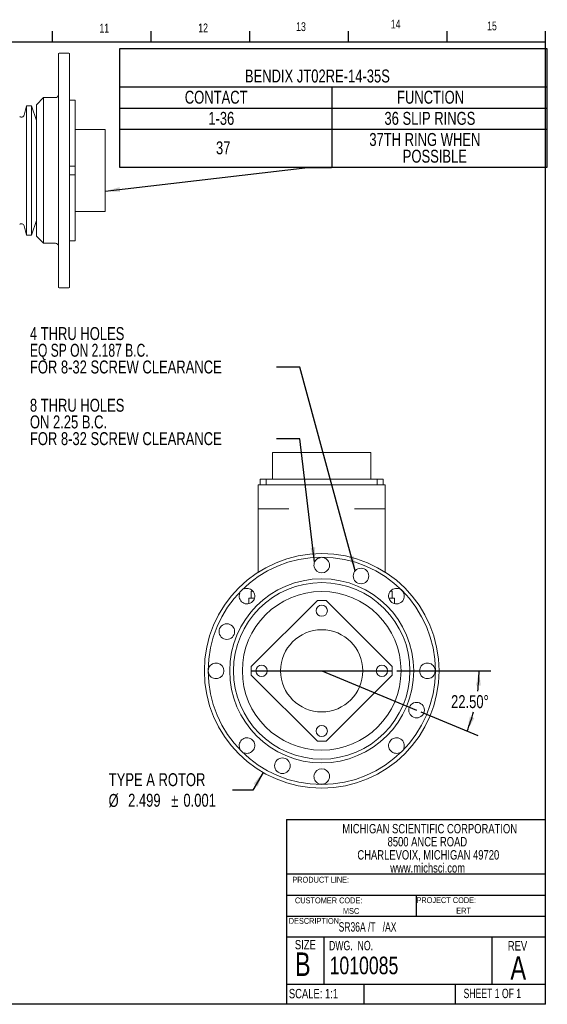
# Model space of a CAD drawing. Header units: inches. Extents: x 0.5 to 16.4, y 0.4 to 10.9.
# Tile 2 of 2: x 10.8 to 16.4, y 0.4 to 10.9. Entities that reach past the tile are written whole.
import ezdxf

# ---------------------------------------------------------------- set-up
doc = ezdxf.new("R2010")
doc.units = ezdxf.units.IN
doc.header["$MEASUREMENT"] = 0
for name, color, linetype in [('BORDER', 1, 'Continuous'), ('DIMENSIONS', 150, 'Continuous'), ('TEXT', 7, 'Continuous')]:
    doc.layers.add(name, color=color, linetype=linetype)
doc.styles.add('SLDTEXTSTYLE0', font='TXT', dxfattribs={"width": 0.75})
doc.styles.add('SLDTEXTSTYLE1', font='TXT', dxfattribs={"width": 0.6875})
doc.styles.add('SLDTEXTSTYLE2', font='TXT', dxfattribs={"width": 0.694444})
doc.styles.add('SLDTEXTSTYLE3', font='TXT', dxfattribs={"width": 0.678571})
doc.styles.add('SLDTEXTSTYLE4', font='TXT', dxfattribs={"width": 0.697368})
doc.dimstyles.new('SLDDIMSTYLE0', dxfattribs={"dimtxt": 0.137795, "dimasz": 0.156, "dimexe": 0, "dimexo": 0.0625, "dimgap": 0.034449, "dimtad": 0, "dimtih": 1, "dimtoh": 1, "dimdec": 4, "dimzin": 4, "dimdsep": 46, "dimtxsty": 'SLDTEXTSTYLE0', "dimsah": 1, "dimcen": 0.09, "dimadec": 0, "dimazin": 1, "dimtfac": 1, "dimtofl": 0, "dimtmove": 0, "dimatfit": 3, "dimfxl": 0, "dimfrac": 2, "dimtolj": 1, "dimtzin": 12, "dimarcsym": 0})
doc.dimstyles.new('SLDDIMSTYLE1', dxfattribs={"dimtxt": 0.137795, "dimasz": 0.156, "dimexe": 0, "dimexo": 0.0625, "dimgap": 0.034449, "dimtad": 0, "dimtih": 1, "dimtoh": 1, "dimrnd": 1e-09, "dimzin": 12, "dimdsep": 46, "dimtxsty": 'SLDTEXTSTYLE0', "dimsah": 1, "dimcen": 0, "dimadec": 0, "dimazin": 3, "dimtfac": 1, "dimtofl": 0, "dimtmove": 0, "dimatfit": 3, "dimfxl": 0, "dimfrac": 2, "dimtolj": 1, "dimtzin": 12, "dimarcsym": 0})
doc.dimstyles.new('SLDDIMSTYLE2', dxfattribs={"dimtxt": 0.18, "dimasz": 0.156, "dimexe": 0, "dimexo": 0.0625, "dimgap": 0, "dimtad": 0, "dimtih": 1, "dimtoh": 1, "dimdec": 0, "dimrnd": 1e-09, "dimzin": 0, "dimdsep": 46, "dimtxsty": 'Standard', "dimsah": 1, "dimcen": 0.09, "dimadec": 0, "dimazin": 0, "dimtfac": 0.156, "dimtdec": 0, "dimtofl": 0, "dimtmove": 0, "dimatfit": 3, "dimfxl": 0, "dimfrac": 2, "dimtolj": 1, "dimtzin": 0, "dimarcsym": 0})

# ---------------------------------------------------------------- blocks, each defined once
blk = doc.blocks.new('SW_NOTE_1')
at = {"layer": 'DIMENSIONS', "color": 0, "char_height": 0.1875, "attachment_point": 1}
for s, insert, style in [('SR/ERT SERIES', (0, 0.242), 'SLDTEXTSTYLE0'), ('MODEL SR36A /T   /AX', (0, -0.008), 'SLDTEXTSTYLE1'), ('36 SLIP RINGS AND OPTICAL ENCODER WITH BUILT IN ELECTRONICS IN A WEATHERPROOF HOUSING', (0, -0.258), 'SLDTEXTSTYLE0')]:
    blk.add_mtext(s, dxfattribs=dict(at, insert=insert, style=style))
blk = doc.blocks.new('SW_NOTE_2')
at = {"layer": 'TEXT', "color": 0, "char_height": 0.1, "attachment_point": 2, "style": 'SLDTEXTSTYLE0'}
for s, insert in [('MICHIGAN SCIENTIFIC CORPORATION', (1.197, 0.129)), ('8500 ANCE ROAD', (1.172, -0.01)), ('CHARLEVOIX, MICHIGAN 49720', (1.182, -0.15)), ('www.michsci.com', (1.175, -0.289))]:
    blk.add_mtext(s, dxfattribs=dict(at, insert=insert))
blk = doc.blocks.new('SW_TABLEANNOTATION_1')
at = {"layer": 'BORDER', "color": 0}
for p, q in [((0, 0), (0, -1.257)), ((4.557, 0), (0, 0)), ((4.557, -1.257), (4.557, 0)), ((0, -0.403), (4.557, -0.403)), ((2.261, -0.403), (2.261, -1.257)), ((0, -0.629), (4.557, -0.629)), ((0, -0.854), (4.557, -0.854)), ((0, -1.257), (4.557, -1.257))]:
    blk.add_line(p, q, dxfattribs=at)
at = {"layer": 'BORDER', "color": 0, "char_height": 0.1378, "attachment_point": 1, "style": 'SLDTEXTSTYLE0'}
for s, insert in [('BENDIX JT02RE-14-35S', (1.337, -0.219)), ('CONTACT', (0.697, -0.445)), ('FUNCTION', (2.957, -0.445)), ('1-36', (0.947, -0.67)), ('36 SLIP RINGS', (2.823, -0.67)), ('37TH RING WHEN', (2.662, -0.895)), ('37', (1.029, -0.984)), ('POSSIBLE', (3.018, -1.073))]:
    blk.add_mtext(s, dxfattribs=dict(at, insert=insert))
blk = doc.blocks.new('_D')
at = {"layer": 'DIMENSIONS'}
for p, q in [((14.791, 3.943), (15.792, 3.943)), ((15.048, 3.505), (15.655, 3.254))]:
    blk.add_line(p, q, dxfattribs=at)
for start, end in [(352.5415, 0), (337.5, 344.9078)]:
    blk.add_arc((13.992, 3.943), 1.675, start, end, dxfattribs=at)
for points in [[(15.667, 3.943), (15.634, 3.788), (15.686, 3.786)], [(15.539, 3.302), (15.617, 3.44), (15.568, 3.457)]]:
    blk.add_solid(points, dxfattribs=at)
at = {"layer": 'DIMENSIONS', "insert": (15.369, 3.684), "char_height": 0.1378, "attachment_point": 1, "style": 'SLDTEXTSTYLE0'}
blk.add_mtext('22.50°', dxfattribs=at)
blk = doc.blocks.new('_D_1')
at = {"layer": 'DIMENSIONS'}
for p, q in [((13.367, 2.861), (13.259, 2.674)), ((13.259, 2.674), (13.04, 2.674))]:
    blk.add_line(p, q, dxfattribs=at)
blk.add_solid([(13.367, 2.861), (13.266, 2.739), (13.311, 2.713)], dxfattribs=at)
at = {"layer": 'DIMENSIONS', "char_height": 0.1378, "attachment_point": 1, "style": 'SLDTEXTSTYLE0'}
for s, insert in [('TYPE A ROTOR', (11.724, 2.853)), ('%%c', (11.722, 2.632)), ('2.499', (11.93, 2.634)), ('%%p', (12.388, 2.632)), ('0.001', (12.519, 2.634))]:
    blk.add_mtext(s, dxfattribs=dict(at, insert=insert))
blk = doc.blocks.new('SW_NOTE_3')
at = {"layer": 'DIMENSIONS', "color": 0, "char_height": 0.1378, "attachment_point": 1}
for s, insert, style in [('4 THRU HOLES', (-2.626, 0.428), 'SLDTEXTSTYLE0'), ('EQ SP ON 2.187 B.C.', (-2.626, 0.25), 'SLDTEXTSTYLE4'), ('FOR 8-32 SCREW CLEARANCE', (-2.626, 0.072), 'SLDTEXTSTYLE0')]:
    blk.add_mtext(s, dxfattribs=dict(at, insert=insert, style=style))
blk = doc.blocks.new('SW_NOTE_4')
at = {"layer": 'DIMENSIONS', "color": 0, "char_height": 0.1378, "attachment_point": 1, "style": 'SLDTEXTSTYLE0'}
for s, insert in [('8 THRU HOLES', (-2.626, 0.426)), ('ON 2.25 B.C.', (-2.626, 0.248)), ('FOR 8-32 SCREW CLEARANCE', (-2.626, 0.07))]:
    blk.add_mtext(s, dxfattribs=dict(at, insert=insert))

msp = doc.modelspace()

# ---------------------------------------------------------------- linework, layer by layer
at = {"color": 1, "linetype": 'Continuous', "lineweight": 15}
for p, q in [((11.29715, 10.52135), (11.19715, 10.52135)), ((10.84968, 9.96082), (10.82292, 9.86097)), ((10.90141, 9.96082), (10.84968, 9.96082)), ((10.84968, 9.96082), (10.84968, 8.58287)), ((10.95315, 9.80334), (10.90141, 9.96082)), ((10.90141, 9.96082), (10.90141, 8.58287)), ((11.02815, 10.04685), (10.95315, 9.97185)), ((10.95315, 9.97185), (10.95315, 8.57185)), ((11.15715, 10.04685), (11.02815, 10.04685)), ((11.02815, 10.04685), (11.02815, 8.49685)), ((11.30715, 10.02138), (11.36515, 10.02138)), ((11.36515, 10.02138), (11.36515, 9.31781)), ((11.68715, 9.70935), (11.36515, 9.70935)), ((11.68715, 8.83435), (11.68715, 9.70935)), ((11.36515, 9.31781), (11.30715, 9.31781)), ((11.36515, 9.31781), (11.36515, 9.22589)), ((11.30715, 9.22589), (11.36515, 9.22589)), ((11.36515, 9.22589), (11.36515, 8.52231)), ((11.36515, 8.83435), (11.68715, 8.83435)), ((10.90141, 8.58287), (10.95315, 8.74035)), ((10.82292, 8.68272), (10.84968, 8.58287)), ((10.84968, 8.58287), (10.90141, 8.58287)), ((10.95315, 8.57185), (11.02815, 8.49685)), ((11.02815, 8.49685), (11.15715, 8.49685)), ((11.30715, 8.52231), (11.36515, 8.52231)), ((11.19715, 8.02235), (11.29715, 8.02235)), ((13.46801, 6.26895), (13.46801, 5.98295)), ((14.51501, 6.26895), (13.46801, 6.26895)), ((14.51501, 5.98295), (14.51501, 6.26895)), ((13.33551, 5.92495), (13.33551, 5.98295)), ((13.33551, 5.98295), (13.40051, 5.98295)), ((13.40051, 5.92495), (13.40051, 5.98295)), ((13.40051, 5.98295), (14.58251, 5.98295)), ((14.58251, 5.92495), (14.58251, 5.98295)), ((14.58251, 5.98295), (14.64751, 5.98295)), ((14.64751, 5.92495), (14.64751, 5.98295)), ((13.31651, 5.92495), (13.31651, 5.66895)), ((13.44151, 5.92495), (13.31651, 5.92495)), ((13.44151, 5.92495), (14.54151, 5.92495)), ((14.66651, 5.92495), (14.54151, 5.92495)), ((14.66651, 5.66895), (14.66651, 5.92495)), ((13.44151, 5.66895), (13.31651, 5.66895)), ((13.31651, 5.66895), (13.31651, 4.99444)), ((13.64129, 5.66895), (13.44151, 5.66895)), ((14.54151, 5.66895), (14.34174, 5.66895)), ((14.54151, 5.66895), (14.66651, 5.66895)), ((14.66651, 4.99444), (14.66651, 5.66895)), ((13.24151, 4.79295), (13.25861, 4.79295)), ((13.24151, 4.71795), (13.24151, 4.79295)), ((14.72441, 4.79295), (14.74151, 4.79295)), ((14.74151, 4.71795), (14.74151, 4.79295)), ((13.21651, 4.65801), (13.21651, 4.71795)), ((13.21651, 4.71795), (13.27645, 4.71795)), ((13.94555, 4.69248), (13.24198, 3.98891)), ((14.03748, 4.69248), (13.94555, 4.69248)), ((14.74105, 3.98891), (14.03748, 4.69248)), ((14.70658, 4.71795), (14.76651, 4.71795)), ((14.76651, 4.71795), (14.76651, 4.65801)), ((13.24198, 3.98891), (13.24198, 3.89699)), ((14.74105, 3.89699), (14.74105, 3.98891)), ((13.24198, 3.89699), (13.94555, 3.19342)), ((14.03748, 3.19342), (14.74105, 3.89699)), ((13.94555, 3.19342), (14.03748, 3.19342))]:
    msp.add_line(p, q, dxfattribs=at)
for centre, radius in [((13.99151, 3.94295), 1.2495), ((13.99151, 3.94295), 1.21), ((14.40998, 4.95321), 0.083), ((13.99151, 3.94295), 0.98), ((13.99151, 3.94295), 0.94), ((13.99151, 3.94295), 0.845), ((13.99151, 4.58359), 0.06), ((12.98125, 4.36141), 0.083), ((13.99151, 3.94295), 0.4375), ((13.35087, 3.94295), 0.06), ((14.63215, 3.94295), 0.06), ((15.00178, 3.52449), 0.083), ((13.99151, 3.30231), 0.06), ((13.57305, 2.93269), 0.083)]:
    msp.add_circle(centre, radius, dxfattribs=at)
for centre, radius, start, end in [((11.19715, 10.51135), 0.01, 90, 180), ((11.29715, 10.51135), 0.01, 0, 90), ((11.15715, 10.07685), 0.03, 270, 0), ((10.7944, 9.86862), 0.02953, 230, 345), ((10.7944, 8.67508), 0.02953, 15, 130), ((11.15715, 8.46685), 0.03, 0, 90), ((11.19715, 8.03235), 0.01, 180, 270), ((11.29715, 8.03235), 0.01, 270, 0), ((13.99151, 5.06795), 0.083, 112.69522, 67.30478), ((13.19602, 4.73844), 0.083, 157.69522, 112.30478), ((14.78701, 4.73844), 0.083, 67.69522, 22.30478), ((12.86651, 3.94295), 0.083, 202.69522, 157.30478), ((15.11651, 3.94295), 0.083, 22.69522, 337.30478), ((13.19602, 3.14745), 0.083, 247.69522, 202.30478), ((14.78701, 3.14745), 0.083, 337.69522, 292.30478), ((13.99151, 2.81795), 0.083, 292.69522, 247.30478)]:
    msp.add_arc(centre, radius, start, end, dxfattribs=at)
for points, knots in [([(11.18715, 8.03235), (11.18715, 8.03239), (11.18715, 8.03247), (11.18715, 8.03311), (11.18715, 8.03414), (11.18715, 8.03559), (11.18715, 8.03745), (11.18715, 8.03973), (11.18715, 8.04242), (11.18715, 8.04552), (11.18715, 8.04904), (11.18715, 8.05859), (11.18715, 8.07871), (11.18715, 8.11812), (11.18715, 8.16937), (11.18715, 8.23308), (11.18715, 8.30803), (11.18715, 8.39384), (11.18715, 8.48891), (11.18715, 8.59166), (11.18715, 8.70069), (11.18715, 8.8133), (11.18715, 8.92879), (11.18715, 9.04374), (11.18715, 9.15844), (11.18715, 9.27184), (11.18715, 9.38525), (11.18715, 9.49995), (11.18715, 9.6149), (11.18715, 9.73039), (11.18715, 9.843), (11.18715, 9.95202), (11.18715, 10.05477), (11.18715, 10.14985), (11.18715, 10.23566), (11.18715, 10.3106), (11.18715, 10.37432), (11.18715, 10.42557), (11.18715, 10.46498), (11.18715, 10.48626), (11.18715, 10.49716), (11.18715, 10.50234), (11.18715, 10.50637), (11.18715, 10.50923), (11.18715, 10.51102), (11.18715, 10.51124), (11.18715, 10.51135)], [0, 0, 0, 0, 0.0058378, 0.0116679, 0.01749224, 0.02331277, 0.02913145, 0.03495023, 0.04077109, 0.04659596, 0.05242681, 0.05826558, 0.08913445, 0.12000863, 0.15216421, 0.1843251, 0.21716489, 0.25001011, 0.28284989, 0.31569511, 0.34785069, 0.38001158, 0.41088046, 0.44175464, 0.47087499, 0.50000071, 0.52912105, 0.55824678, 0.58911565, 0.61998983, 0.6521454, 0.6843063, 0.71714608, 0.74999131, 0.78283109, 0.81567631, 0.84783188, 0.87999278, 0.91086166, 0.94173584, 0.95146088, 0.96116812, 0.97086658, 0.98056534, 0.99027347, 1, 1, 1, 1]), ([(11.30715, 8.03235), (11.30715, 8.03235), (11.30715, 8.16294), (11.30715, 8.62783), (11.30715, 8.94312), (11.30715, 9.60057), (11.30715, 9.91586), (11.30715, 10.38075), (11.30715, 10.51135), (11.30715, 10.51135)], [0, 0, 0, 0, 0.25, 0.25, 0.5, 0.5, 0.75, 0.75, 1, 1, 1, 1]), ([(13.97777, 5.14973), (13.97637, 5.1495), (13.97256, 5.14888), (13.96643, 5.1472), (13.96181, 5.14542), (13.95949, 5.14452)], [0, 0, 0, 0, 0.223656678, 0.609788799, 1, 1, 1, 1]), ([(14.02354, 5.14452), (14.0223, 5.14502), (14.01982, 5.14602), (14.01472, 5.14772), (14.00918, 5.14912), (14.00421, 5.15003), (14.00185, 5.15028), (14.00117, 5.15035)], [0, 0, 0, 0, 0.17181977, 0.34445364, 0.69372961, 0.91174254, 1, 1, 1, 1]), ([(14.8638, 4.76995), (14.85959, 4.78021), (14.85348, 4.78936), (14.84179, 4.80104), (14.8375, 4.80454), (14.82846, 4.81056), (14.82367, 4.81312), (14.81851, 4.81523)], [0, 0, 0, 0, 0.5, 0.5, 0.75, 0.75, 1, 1, 1, 1]), ([(12.78994, 3.97497), (12.78567, 3.96476), (12.78351, 3.95402), (12.78351, 3.93189), (12.78567, 3.92114), (12.78994, 3.91093)], [0, 0, 0, 0, 0.5, 0.5, 1, 1, 1, 1]), ([(15.19875, 3.95079), (15.19857, 3.95352), (15.19803, 3.96186), (15.19507, 3.9697), (15.19309, 3.97497)], [0, 0, 0, 0, 0.32866957, 1, 1, 1, 1]), ([(15.19309, 3.91093), (15.19507, 3.91596), (15.19761, 3.92242), (15.19816, 3.92927), (15.19828, 3.93078)], [0, 0, 0, 0, 0.78077863, 1, 1, 1, 1]), ([(13.95949, 2.74138), (13.96972, 2.7371), (13.98051, 2.73495), (13.99704, 2.73495), (14.00255, 2.73551), (14.01319, 2.73765), (14.0184, 2.73923), (14.02354, 2.74138)], [0, 0, 0, 0, 0.5, 0.5, 0.75, 0.75, 1, 1, 1, 1])]:
    msp.add_open_spline(points, degree=3, knots=knots, dxfattribs=at)
at = {"layer": 'BORDER'}
for p, q in [((11.12625, 10.64207), (11.12625, 10.75404)), ((12.17625, 10.64207), (12.17625, 10.75404)), ((13.22625, 10.64207), (13.22625, 10.75404)), ((14.27625, 10.64207), (14.27625, 10.75404)), ((15.32625, 10.64207), (15.32625, 10.75404)), ((16.37625, 10.64207), (16.37625, 10.75404)), ((0.62625, 10.64207), (16.37625, 10.64207)), ((16.37625, 0.39207), (16.37625, 10.64207)), ((13.61753, 2.36126), (16.37625, 2.36126)), ((13.61753, 2.36126), (13.61753, 0.39207)), ((13.61753, 1.78004), (16.37625, 1.78004)), ((13.61753, 1.55532), (16.37625, 1.55532)), ((14.99689, 1.55532), (14.99689, 1.33102)), ((13.61753, 1.33102), (16.37625, 1.33102)), ((13.61753, 1.11194), (16.37625, 1.11194)), ((14.01308, 1.11194), (14.01308, 0.60496)), ((15.80432, 1.11194), (15.80432, 0.60496)), ((13.61753, 0.60496), (16.37625, 0.60496)), ((14.44067, 0.60496), (14.44067, 0.39207)), ((15.41258, 0.60496), (15.41258, 0.39207)), ((16.37625, 0.39207), (0.62625, 0.39207))]:
    msp.add_line(p, q, dxfattribs=at)
at = {"layer": 'DIMENSIONS'}
for p, q in [((13.24198, 3.94295), (14.74105, 3.94295)), ((13.99151, 3.94295), (15.00178, 3.52449))]:
    msp.add_line(p, q, dxfattribs=at)

# ---------------------------------------------------------------- block references
at = {"layer": 'BORDER'}
msp.add_blockref('SW_TABLEANNOTATION_1', (11.83663, 10.56525), dxfattribs=at)
at = {"layer": 'DIMENSIONS'}
for name, p in [('SW_NOTE_3', (13.51022, 7.17556)), ('SW_NOTE_4', (13.51022, 6.41451)), ('SW_NOTE_1', (0.881, 1.16149))]:
    msp.add_blockref(name, p, dxfattribs=at)
at = {"layer": 'TEXT'}
msp.add_blockref('SW_NOTE_2', (13.94459, 2.18357), dxfattribs=at)

# ---------------------------------------------------------------- texts
for s, insert, char_height, attachment_point, style in [('11', (11.62375, 10.83424), 0.09375, 1, 'SLDTEXTSTYLE0'), ('11', (11.62375, 10.83424), 0.09375, 1, 'SLDTEXTSTYLE0'), ('12', (12.67602, 10.83606), 0.09375, 1, 'SLDTEXTSTYLE0'), ('12', (12.67602, 10.83606), 0.09375, 1, 'SLDTEXTSTYLE0'), ('13', (13.71847, 10.84951), 0.09375, 1, 'SLDTEXTSTYLE0'), ('13', (13.71847, 10.84951), 0.09375, 1, 'SLDTEXTSTYLE0'), ('14', (14.72643, 10.87697), 0.09375, 1, 'SLDTEXTSTYLE0'), ('14', (14.72643, 10.87697), 0.09375, 1, 'SLDTEXTSTYLE0'), ('15', (15.75196, 10.85734), 0.09375, 1, 'SLDTEXTSTYLE0'), ('15', (15.75196, 10.85734), 0.09375, 1, 'SLDTEXTSTYLE0'), ('PRODUCT LINE:', (13.67836, 1.75005), 0.0625, 1, 'SLDTEXTSTYLE0'), ('CUSTOMER CODE:', (13.70651, 1.52996), 0.0625, 1, 'SLDTEXTSTYLE0'), ('PROJECT CODE:', (15.00028, 1.53239), 0.0625, 1, 'SLDTEXTSTYLE0'), ('MSC', (14.30452, 1.41744), 0.0625, 2, 'SLDTEXTSTYLE0'), ('ERT', (15.50227, 1.41987), 0.0625, 2, 'SLDTEXTSTYLE0'), ('DESCRIPTION:', (13.64028, 1.31161), 0.0625, 1, 'SLDTEXTSTYLE0'), ('SR36A /T   /AX', (14.1719, 1.26626), 0.1, 1, 'SLDTEXTSTYLE3'), ('SIZE', (13.70578, 1.07723), 0.1, 1, 'SLDTEXTSTYLE0'), ('DWG.  NO.', (14.06906, 1.06756), 0.1, 1, 'SLDTEXTSTYLE2'), ('REV', (15.97339, 1.06498), 0.1, 1, 'SLDTEXTSTYLE0'), ('B', (13.70617, 0.94421), 0.25, 1, 'SLDTEXTSTYLE0'), ('1010085', (14.07531, 0.89964), 0.1875, 1, 'SLDTEXTSTYLE0'), ('A', (16.00093, 0.90451), 0.25, 1, 'SLDTEXTSTYLE0'), ('SCALE: 1:1', (13.64179, 0.55605), 0.1, 1, 'SLDTEXTSTYLE0'), ('SHEET 1 OF 1', (15.50199, 0.55799), 0.1, 1, 'SLDTEXTSTYLE1')]:
    msp.add_mtext(s, dxfattribs=dict(at, insert=insert, char_height=char_height, attachment_point=attachment_point, style=style))

# ---------------------------------------------------------------- dimensions: what is measured, and where the dimension line sits
at = {"layer": 'DIMENSIONS'}
dim = msp.add_diameter_dim_2p(p1=(14.61626, 5.02505), p2=(13.36676, 2.86085), text='TYPE A ROTOR\\P%%c2.499%%p0.001', dimstyle='SLDDIMSTYLE1', dxfattribs=at)
dim.commit()
dim.dimension.update_dxf_attribs({"geometry": '_D_1', "text_midpoint": (12.34987, 2.67389), "dimtype": 163})
dim = msp.add_angular_dim_2l(base=(15.5775765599, 3.4031302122), line1=((15.0017755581, 3.5244851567), (13.9915132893, 3.94294949)), line2=((14.7410464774, 3.94294949), (13.2419801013, 3.94294949)), dimstyle='SLDDIMSTYLE0', dxfattribs=at)
dim.commit()
dim.dimension.update_dxf_attribs({"geometry": '_D', "text_midpoint": (15.6347315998, 3.6160930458), "dimtype": 162})

# ---------------------------------------------------------------- leaders
at = {"layer": 'BORDER'}
msp.add_leader([(11.68715, 9.0506), (13.84402, 9.30284), (14.09402, 9.30284)], dimstyle='SLDDIMSTYLE2', dxfattribs=at)
at = {"layer": 'DIMENSIONS'}
for points in [[(14.34873, 5.00922), (13.76022, 7.17556), (13.51022, 7.17556)], [(13.91524, 5.10067), (13.76022, 6.41451), (13.51022, 6.41451)]]:
    msp.add_leader(points, dimstyle='SLDDIMSTYLE2', dxfattribs=at)

doc.saveas('drawing.dxf')
